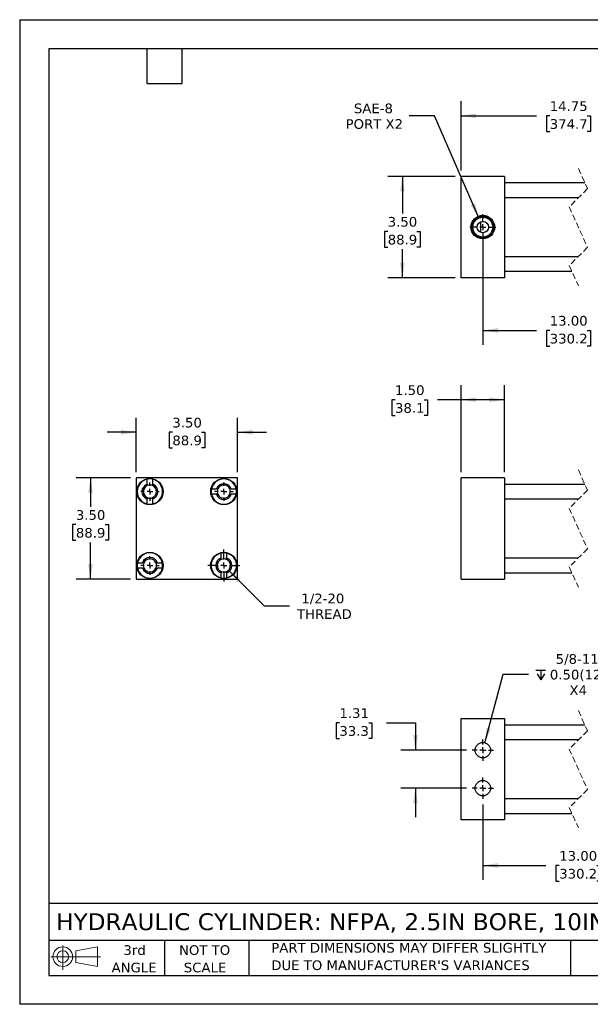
# Model space of a CAD drawing. Header units: inches. Extents: x 0 to 44, y 0 to 34.
# Tile 1 of 4: x 0 to 19.7, y 0 to 34. Entities that reach past the tile are written whole.
import ezdxf

# ---------------------------------------------------------------- set-up
doc = ezdxf.new("R2010")
doc.units = ezdxf.units.IN
doc.header["$LTSCALE"] = 4
doc.header["$MEASUREMENT"] = 0
for name, pattern in [('SLD-Center', [0.75, 0.6, -0.05, 0.05, -0.05]), ('SLD-Dashed', [0.075, 0.05, -0.025]), ('SLD-Solid', [0])]:
    doc.linetypes.add(name, pattern=pattern)
doc.layers.add('CENTER', color=40, linetype='SLD-Center')
doc.layers.add('SLD-DEFPOINTS', color=7, linetype='Continuous')
doc.layers.add('DIMENSIONS', color=140, linetype='SLD-Solid', lineweight=25)
doc.layers.add('TEXT', color=140, linetype='SLD-Solid', lineweight=25)
doc.styles.add('SLDTEXTSTYLE0', font='VERDANA.TTF')
doc.dimstyles.new('SLDDIMSTYLE0', dxfattribs={"dimtxt": 0.339844, "dimasz": 0.52, "dimexe": 0, "dimexo": 0.0625, "dimgap": 0.084961, "dimtad": 0, "dimtih": 1, "dimtoh": 1, "dimrnd": 1e-09, "dimzin": 4, "dimdsep": 46, "dimtxsty": 'SLDTEXTSTYLE0', "dimsah": 1, "dimcen": 0.09, "dimadec": 0, "dimazin": 1, "dimtfac": 1, "dimtofl": 0, "dimtmove": 0, "dimatfit": 3, "dimfxl": 0, "dimfrac": 2, "dimtolj": 1, "dimtzin": 12, "dimarcsym": 0})
doc.dimstyles.new('SLDDIMSTYLE1', dxfattribs={"dimtxt": 0.339844, "dimasz": 0.52, "dimexe": 0, "dimexo": 0.0625, "dimgap": 0.084961, "dimtad": 0, "dimtih": 1, "dimtoh": 1, "dimrnd": 1e-09, "dimzin": 12, "dimdsep": 46, "dimtxsty": 'SLDTEXTSTYLE0', "dimsah": 1, "dimcen": 0.09, "dimadec": 0, "dimazin": 3, "dimtfac": 1, "dimtofl": 0, "dimtmove": 0, "dimatfit": 3, "dimfxl": 0, "dimfrac": 2, "dimtolj": 1, "dimtzin": 12, "dimarcsym": 0})
doc.dimstyles.new('SLDDIMSTYLE2', dxfattribs={"dimtxt": 0.339844, "dimasz": 0.52, "dimexe": 0, "dimexo": 0.0625, "dimgap": 0.084961, "dimtad": 0, "dimtih": 1, "dimtoh": 1, "dimrnd": 1e-09, "dimzin": 12, "dimdsep": 46, "dimtxsty": 'SLDTEXTSTYLE0', "dimsah": 1, "dimcen": 0.09, "dimadec": 0, "dimazin": 3, "dimtfac": 1, "dimtmove": 0, "dimatfit": 0, "dimfxl": 0, "dimfrac": 2, "dimtolj": 1, "dimtzin": 12, "dimarcsym": 0})
doc.dimstyles.new('SLDDIMSTYLE3', dxfattribs={"dimtxt": 0.339844, "dimasz": 0.52, "dimexe": 0, "dimexo": 0.0625, "dimgap": 0.084961, "dimtad": 0, "dimtih": 1, "dimtoh": 1, "dimrnd": 1e-09, "dimzin": 4, "dimdsep": 46, "dimtxsty": 'SLDTEXTSTYLE0', "dimsah": 1, "dimcen": 0.09, "dimadec": 0, "dimazin": 1, "dimtfac": 1, "dimtmove": 0, "dimatfit": 0, "dimfxl": 0, "dimfrac": 2, "dimtolj": 1, "dimtzin": 12, "dimarcsym": 0})
doc.dimstyles.new('SLDDIMSTYLE5', dxfattribs={"dimtxt": 0.339844, "dimasz": 0.52, "dimexe": 0, "dimexo": 0.0625, "dimgap": 0.084961, "dimtad": 0, "dimtih": 1, "dimtoh": 1, "dimrnd": 1e-09, "dimzin": 12, "dimdsep": 46, "dimtxsty": 'SLDTEXTSTYLE0', "dimsah": 1, "dimcen": 0, "dimadec": 0, "dimazin": 3, "dimtfac": 1, "dimtofl": 0, "dimtmove": 0, "dimatfit": 3, "dimfxl": 0, "dimfrac": 2, "dimtolj": 1, "dimtzin": 12, "dimarcsym": 0})
doc.dimstyles.new('SLDDIMSTYLE6', dxfattribs={"dimtxt": 0.339844, "dimasz": 0.52, "dimexe": 0, "dimexo": 0.0625, "dimgap": 0.084961, "dimtad": 0, "dimtih": 1, "dimtoh": 1, "dimrnd": 1e-09, "dimzin": 12, "dimdsep": 46, "dimtxsty": 'SLDTEXTSTYLE0', "dimsah": 1, "dimcen": 0, "dimadec": 0, "dimazin": 3, "dimtfac": 1, "dimtofl": 0, "dimtmove": 0, "dimatfit": 3, "dimfxl": 0, "dimfrac": 2, "dimtolj": 1, "dimtzin": 12, "dimarcsym": 0})

# ---------------------------------------------------------------- blocks, each defined once
blk = doc.blocks.new('Block11')
at = {"color": 7, "linetype": 'SLD-Solid', "lineweight": 18}
for p, q in [((0.408, 0.836), (0.408, 0)), ((0.863, 0.656), (1.602, 0.792)), ((1.602, 0.792), (1.602, 0.115)), ((0, 0.454), (1.712, 0.454)), ((0.863, 0.251), (0.863, 0.656)), ((0.863, 0.251), (1.602, 0.115))]:
    blk.add_line(p, q, dxfattribs=at)
for radius in [0.339, 0.202]:
    blk.add_circle((0.408, 0.454), radius, dxfattribs=at)
blk = doc.blocks.new('Block12')
at = {"layer": 'SLD-DEFPOINTS'}
blk.add_blockref('Block11', (0, 0), dxfattribs=at)
blk = doc.blocks.new('SW_NOTE_0_3')
at = {"layer": 'TEXT', "color": 0, "char_height": 0.33333, "attachment_point": 1, "style": 'SLDTEXTSTYLE0'}
for s, insert in [('PART DIMENSIONS MAY DIFFER SLIGHTLY ', (0, 0.423)), ("DUE TO MANUFACTURER'S VARIANCES", (0, -0.179))]:
    blk.add_mtext(s, dxfattribs=dict(at, insert=insert))
blk = doc.blocks.new('SW_NOTE_0_4')
at = {"layer": 'TEXT', "color": 0, "char_height": 0.3333, "attachment_point": 2, "style": 'SLDTEXTSTYLE0'}
for s, insert in [('NOT TO', (0.828, 0.423)), ('SCALE', (0.843, -0.179))]:
    blk.add_mtext(s, dxfattribs=dict(at, insert=insert))
blk = doc.blocks.new('SW_NOTE_0_5')
at = {"layer": 'TEXT', "color": 0, "char_height": 0.3333, "attachment_point": 2, "style": 'SLDTEXTSTYLE0'}
for s, insert in [('3rd', (0.365, 0.423)), ('ANGLE', (0.349, -0.179))]:
    blk.add_mtext(s, dxfattribs=dict(at, insert=insert))
blk = doc.blocks.new('_D')
at = {"layer": 'DIMENSIONS'}
for p, q in [((15.228, 18.38), (15.228, 21.376)), ((16.728, 18.38), (16.728, 21.376)), ((12.949, 20.876), (12.835, 20.876)), ((12.835, 20.876), (12.835, 20.336)), ((13.959, 20.876), (14.073, 20.876)), ((14.073, 20.876), (14.073, 20.336)), ((15.228, 20.876), (14.42, 20.876)), ((16.728, 20.876), (15.228, 20.876)), ((12.835, 20.336), (12.949, 20.336)), ((14.073, 20.336), (13.959, 20.336))]:
    blk.add_line(p, q, dxfattribs=at)
for points in [[(15.228, 20.876), (15.748, 20.796), (15.748, 20.956)], [(16.728, 20.876), (16.208, 20.956), (16.208, 20.796)]]:
    blk.add_solid(points, dxfattribs=at)
at = {"layer": 'DIMENSIONS', "char_height": 0.3333, "attachment_point": 1, "style": 'SLDTEXTSTYLE0'}
for s, insert in [('1.50', (12.949, 21.375)), ('38.1', (12.949, 20.759))]:
    blk.add_mtext(s, dxfattribs=dict(at, insert=insert))
blk = doc.blocks.new('_D_8')
at = {"layer": 'DIMENSIONS'}
for p, q in [((4.018, 18.38), (4.018, 20.255)), ((7.518, 18.38), (7.518, 20.255)), ((4.018, 19.755), (3.018, 19.755)), ((5.267, 19.755), (5.153, 19.755)), ((5.153, 19.755), (5.153, 19.214)), ((6.277, 19.755), (6.391, 19.755)), ((6.391, 19.755), (6.391, 19.214)), ((7.518, 19.755), (8.518, 19.755)), ((5.153, 19.214), (5.267, 19.214)), ((6.391, 19.214), (6.277, 19.214))]:
    blk.add_line(p, q, dxfattribs=at)
for points in [[(4.018, 19.755), (3.498, 19.835), (3.498, 19.675)], [(7.518, 19.755), (8.038, 19.675), (8.038, 19.835)]]:
    blk.add_solid(points, dxfattribs=at)
at = {"layer": 'DIMENSIONS', "char_height": 0.3333, "attachment_point": 1, "style": 'SLDTEXTSTYLE0'}
for s, insert in [('3.50', (5.267, 20.254)), ('88.9', (5.267, 19.638))]:
    blk.add_mtext(s, dxfattribs=dict(at, insert=insert))
blk = doc.blocks.new('_D_9')
at = {"layer": 'DIMENSIONS'}
for p, q in [((3.818, 18.18), (1.943, 18.18)), ((2.443, 18.18), (2.443, 17.181)), ((1.938, 16.565), (1.824, 16.565)), ((1.824, 16.565), (1.824, 16.025)), ((2.948, 16.565), (3.062, 16.565)), ((3.062, 16.565), (3.062, 16.025)), ((1.824, 16.025), (1.938, 16.025)), ((3.062, 16.025), (2.948, 16.025)), ((2.443, 14.68), (2.443, 15.949)), ((3.818, 14.68), (1.943, 14.68))]:
    blk.add_line(p, q, dxfattribs=at)
for points in [[(2.443, 18.18), (2.363, 17.66), (2.523, 17.66)], [(2.443, 14.68), (2.523, 15.2), (2.363, 15.2)]]:
    blk.add_solid(points, dxfattribs=at)
at = {"layer": 'DIMENSIONS', "char_height": 0.3333, "attachment_point": 1, "style": 'SLDTEXTSTYLE0'}
for s, insert in [('3.50', (1.938, 17.064)), ('88.9', (1.938, 16.448))]:
    blk.add_mtext(s, dxfattribs=dict(at, insert=insert))
blk = doc.blocks.new('_D_10')
at = {"layer": 'DIMENSIONS'}
for p, q in [((7.203, 14.995), (8.438, 13.759)), ((8.438, 13.759), (9.313, 13.759))]:
    blk.add_line(p, q, dxfattribs=at)
blk.add_solid([(7.203, 14.995), (7.514, 14.57), (7.627, 14.683)], dxfattribs=at)
at = {"layer": 'DIMENSIONS', "char_height": 0.3333, "attachment_point": 1, "style": 'SLDTEXTSTYLE0'}
for s, insert in [('1/2-20', (9.718, 14.182)), ('THREAD', (9.563, 13.642))]:
    blk.add_mtext(s, dxfattribs=dict(at, insert=insert))
blk = doc.blocks.new('SW_CENTERMARKSYMBOL_0')
at = {"layer": 'CENTER', "color": 0}
for p, q in [((-0.2, 0), (-0.31875, 0)), ((0, 0), (-0.1, 0)), ((0, 0.2), (0, 0.31875)), ((0, 0), (0, 0.1)), ((0, 0), (0, -0.1)), ((0, 0), (0.1, 0)), ((0.2, 0), (0.31875, 0)), ((0, -0.2), (0, -0.31875))]:
    blk.add_line(p, q, dxfattribs=at)
blk = doc.blocks.new('SW_CENTERMARKSYMBOL_1')
at = {"layer": 'CENTER', "color": 0}
for p, q in [((-0.2, 0), (-0.31875, 0)), ((0, 0), (-0.1, 0)), ((0, 0.2), (0, 0.31875)), ((0, 0), (0, 0.1)), ((0, 0), (0, -0.1)), ((0, 0), (0.1, 0)), ((0.2, 0), (0.31875, 0)), ((0, -0.2), (0, -0.31875))]:
    blk.add_line(p, q, dxfattribs=at)
blk = doc.blocks.new('SW_CENTERMARKSYMBOL_2')
at = {"layer": 'CENTER', "color": 0}
for p, q in [((-0.2, 0), (-0.31875, 0)), ((0, 0), (-0.1, 0)), ((0, 0.2), (0, 0.31875)), ((0, 0), (0, 0.1)), ((0, 0), (0, -0.1)), ((0, 0), (0.1, 0)), ((0.2, 0), (0.31875, 0)), ((0, -0.2), (0, -0.31875))]:
    blk.add_line(p, q, dxfattribs=at)
blk = doc.blocks.new('SW_CENTERMARKSYMBOL_3')
at = {"layer": 'CENTER', "color": 0}
for p, q in [((0, 0.2), (0, 0.553)), ((-0.2, 0), (-0.553, 0)), ((0, 0), (-0.1, 0)), ((0, 0), (0, 0.1)), ((0, 0), (0, -0.1)), ((0, 0), (0.1, 0)), ((0.2, 0), (0.553, 0)), ((0, -0.2), (0, -0.553))]:
    blk.add_line(p, q, dxfattribs=at)
blk = doc.blocks.new('_D_11')
at = {"layer": 'DIMENSIONS'}
for p, q in [((15.978, 26.638), (15.978, 22.771)), ((22.636, 26.638), (22.636, 22.771)), ((20.826, 23.493), (20.715, 23.271)), ((21.049, 23.049), (20.826, 23.493)), ((15.978, 23.271), (17.827, 23.271)), ((18.287, 23.271), (18.173, 23.271)), ((18.173, 23.271), (18.173, 22.731)), ((19.58, 23.271), (19.694, 23.271)), ((19.694, 23.271), (19.694, 22.731)), ((20.715, 23.271), (20.04, 23.271)), ((21.16, 23.271), (21.049, 23.049)), ((22.636, 23.271), (21.16, 23.271)), ((18.173, 22.731), (18.287, 22.731)), ((19.694, 22.731), (19.58, 22.731))]:
    blk.add_line(p, q, dxfattribs=at)
for points in [[(15.978, 23.271), (16.498, 23.191), (16.498, 23.351)], [(22.636, 23.271), (22.116, 23.351), (22.116, 23.191)]]:
    blk.add_solid(points, dxfattribs=at)
at = {"layer": 'DIMENSIONS', "char_height": 0.3333, "attachment_point": 1, "style": 'SLDTEXTSTYLE0'}
for s, insert in [('13.00', (18.287, 23.771)), ('330.2', (18.287, 23.154))]:
    blk.add_mtext(s, dxfattribs=dict(at, insert=insert))
blk = doc.blocks.new('_D_13')
at = {"layer": 'DIMENSIONS'}
for p, q in [((15.028, 28.588), (12.702, 28.588)), ((13.202, 28.588), (13.202, 27.305)), ((12.697, 26.688), (12.583, 26.688)), ((12.583, 26.688), (12.583, 26.148)), ((13.707, 26.688), (13.821, 26.688)), ((13.821, 26.688), (13.821, 26.148)), ((12.583, 26.148), (12.697, 26.148)), ((13.202, 25.088), (13.202, 26.072)), ((13.821, 26.148), (13.707, 26.148)), ((15.028, 25.088), (12.702, 25.088))]:
    blk.add_line(p, q, dxfattribs=at)
for points in [[(13.202, 28.588), (13.122, 28.068), (13.282, 28.068)], [(13.202, 25.088), (13.282, 25.608), (13.122, 25.608)]]:
    blk.add_solid(points, dxfattribs=at)
at = {"layer": 'DIMENSIONS', "char_height": 0.3333, "attachment_point": 1, "style": 'SLDTEXTSTYLE0'}
for s, insert in [('3.50', (12.697, 27.188)), ('88.9', (12.697, 26.572))]:
    blk.add_mtext(s, dxfattribs=dict(at, insert=insert))
blk = doc.blocks.new('_D_14')
at = {"layer": 'DIMENSIONS'}
for p, q in [((15.228, 28.788), (15.228, 31.182)), ((23.636, 28.788), (23.636, 31.182)), ((15.228, 30.682), (17.827, 30.682)), ((18.287, 30.682), (18.173, 30.682)), ((18.173, 30.682), (18.173, 30.142)), ((19.58, 30.682), (19.694, 30.682)), ((19.694, 30.682), (19.694, 30.142)), ((21.14, 30.682), (20.04, 30.682)), ((21.252, 30.46), (21.14, 30.682)), ((21.474, 30.904), (21.252, 30.46)), ((21.585, 30.682), (21.474, 30.904)), ((23.636, 30.682), (21.585, 30.682)), ((18.173, 30.142), (18.287, 30.142)), ((19.694, 30.142), (19.58, 30.142))]:
    blk.add_line(p, q, dxfattribs=at)
for points in [[(15.228, 30.682), (15.748, 30.602), (15.748, 30.762)], [(23.636, 30.682), (23.116, 30.762), (23.116, 30.602)]]:
    blk.add_solid(points, dxfattribs=at)
at = {"layer": 'DIMENSIONS', "char_height": 0.3333, "attachment_point": 1, "style": 'SLDTEXTSTYLE0'}
for s, insert in [('14.75', (18.287, 31.182)), ('374.7', (18.287, 30.565))]:
    blk.add_mtext(s, dxfattribs=dict(at, insert=insert))
blk = doc.blocks.new('_D_17')
at = {"layer": 'DIMENSIONS'}
for p, q in [((14.313, 30.682), (13.438, 30.682)), ((15.841, 27.154), (14.313, 30.682))]:
    blk.add_line(p, q, dxfattribs=at)
blk.add_solid([(15.841, 27.154), (15.708, 27.663), (15.561, 27.599)], dxfattribs=at)
at = {"layer": 'DIMENSIONS', "char_height": 0.3333, "attachment_point": 1, "style": 'SLDTEXTSTYLE0'}
for s, insert in [('SAE-8', (11.53, 31.105)), ('PORT X2', (11.244, 30.565))]:
    blk.add_mtext(s, dxfattribs=dict(at, insert=insert))
blk = doc.blocks.new('SW_CENTERMARKSYMBOL_4')
at = {"layer": 'CENTER', "color": 0}
for p, q in [((0, 0.2), (0, 0.444)), ((-0.2, 0), (-0.444, 0)), ((0, 0), (-0.1, 0)), ((0, 0), (0, 0.1)), ((0, 0), (0, -0.1)), ((0, 0), (0.1, 0)), ((0.2, 0), (0.444, 0)), ((0, -0.2), (0, -0.444))]:
    blk.add_line(p, q, dxfattribs=at)
blk = doc.blocks.new('_D_18')
at = {"layer": 'DIMENSIONS'}
for p, q in [((11.03, 9.723), (10.916, 9.723)), ((10.916, 9.723), (10.916, 9.183)), ((12.04, 9.723), (12.154, 9.723)), ((12.154, 9.723), (12.154, 9.183)), ((12.653, 9.723), (13.653, 9.723)), ((13.653, 9.723), (13.653, 8.775)), ((10.916, 9.183), (11.03, 9.183)), ((12.154, 9.183), (12.04, 9.183)), ((15.412, 8.775), (13.153, 8.775)), ((15.412, 7.463), (13.153, 7.463)), ((13.653, 7.463), (13.653, 6.463))]:
    blk.add_line(p, q, dxfattribs=at)
for points in [[(13.653, 8.775), (13.733, 9.295), (13.573, 9.295)], [(13.653, 7.463), (13.573, 6.943), (13.733, 6.943)]]:
    blk.add_solid(points, dxfattribs=at)
at = {"layer": 'DIMENSIONS', "char_height": 0.3333, "attachment_point": 1, "style": 'SLDTEXTSTYLE0'}
for s, insert in [('1.31', (11.03, 10.222)), ('33.3', (11.03, 9.606))]:
    blk.add_mtext(s, dxfattribs=dict(at, insert=insert))
blk = doc.blocks.new('_D_19')
at = {"layer": 'DIMENSIONS'}
for p, q in [((15.978, 6.897), (15.978, 4.294)), ((22.636, 6.897), (22.636, 4.294)), ((15.978, 4.794), (18.153, 4.794)), ((18.614, 4.794), (18.5, 4.794)), ((18.5, 4.794), (18.5, 4.254)), ((19.907, 4.794), (20.021, 4.794)), ((20.021, 4.794), (20.021, 4.254)), ((20.874, 4.794), (20.367, 4.794)), ((20.985, 5.016), (20.874, 4.794)), ((21.208, 4.572), (20.985, 5.016)), ((21.319, 4.794), (21.208, 4.572)), ((22.636, 4.794), (21.319, 4.794)), ((18.5, 4.254), (18.614, 4.254)), ((20.021, 4.254), (19.907, 4.254))]:
    blk.add_line(p, q, dxfattribs=at)
for points in [[(15.978, 4.794), (16.498, 4.714), (16.498, 4.874)], [(22.636, 4.794), (22.116, 4.874), (22.116, 4.714)]]:
    blk.add_solid(points, dxfattribs=at)
at = {"layer": 'DIMENSIONS', "char_height": 0.3333, "attachment_point": 1, "style": 'SLDTEXTSTYLE0'}
for s, insert in [('13.00', (18.614, 5.293)), ('330.2', (18.614, 4.677))]:
    blk.add_mtext(s, dxfattribs=dict(at, insert=insert))
blk = doc.blocks.new('SW_SYMBOL_HOLE_DEPTH')
at = {"layer": 'DIMENSIONS', "color": 0}
for p, q in [((0, 138), (126, 138)), ((63, 138), (63, 12)), ((16, 87), (63, 12)), ((110, 87), (63, 12))]:
    blk.add_line(p, q, dxfattribs=at)
blk = doc.blocks.new('_D_21')
at = {"layer": 'DIMENSIONS'}
for p, q in [((16.046, 9.031), (16.68, 11.398)), ((16.68, 11.398), (17.555, 11.398))]:
    blk.add_line(p, q, dxfattribs=at)
blk.add_solid([(16.046, 9.031), (16.258, 9.513), (16.104, 9.554)], dxfattribs=at)
at = {"layer": 'DIMENSIONS', "xscale": 0.002688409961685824, "yscale": 0.002688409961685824, "zscale": 0.002688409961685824}
blk.add_blockref('SW_SYMBOL_HOLE_DEPTH', (17.805, 11.173), dxfattribs=at)
at = {"layer": 'DIMENSIONS', "char_height": 0.3333, "attachment_point": 1, "style": 'SLDTEXTSTYLE0'}
for s, insert in [('5/8-11', (18.493, 12.092)), ('0.50(12.7)', (18.292, 11.551)), ('X4', (18.967, 11.011))]:
    blk.add_mtext(s, dxfattribs=dict(at, insert=insert))
blk = doc.blocks.new('SW_CENTERMARKSYMBOL_6')
at = {"layer": 'CENTER', "color": 0}
for p, q in [((0, 0.2), (0, 0.366)), ((-0.2, 0), (-0.366, 0)), ((0, 0), (-0.1, 0)), ((0, 0), (0, 0.1)), ((0, 0), (0, -0.1)), ((0, 0), (0.1, 0)), ((0.2, 0), (0.366, 0)), ((0, -0.2), (0, -0.366))]:
    blk.add_line(p, q, dxfattribs=at)
blk = doc.blocks.new('SW_CENTERMARKSYMBOL_7')
at = {"layer": 'CENTER', "color": 0}
for p, q in [((0, 0.2), (0, 0.366)), ((-0.2, 0), (-0.366, 0)), ((0, 0), (-0.1, 0)), ((0, 0), (0, 0.1)), ((0, 0), (0, -0.1)), ((0, 0), (0.1, 0)), ((0.2, 0), (0.366, 0)), ((0, -0.2), (0, -0.366))]:
    blk.add_line(p, q, dxfattribs=at)

msp = doc.modelspace()

# ---------------------------------------------------------------- linework, layer by layer
at = {"color": 7, "linetype": 'SLD-Solid'}
for p, q in [((0, 34), (0, 0)), ((0, 34), (44, 34)), ((44, 0), (0, 0))]:
    msp.add_line(p, q, dxfattribs=at)
for p, q in [((15.228, 25.088), (15.228, 28.588)), ((16.728, 28.588), (15.228, 28.588)), ((16.728, 28.588), (16.728, 25.088)), ((19.501, 28.363), (16.728, 28.363)), ((16.728, 27.863), (19.287, 27.863)), ((15.915, 26.653), (15.915, 27.023)), ((19.262, 25.813), (16.728, 25.813)), ((16.728, 25.313), (19.049, 25.313)), ((16.728, 25.088), (15.228, 25.088)), ((4.018, 18.18), (4.018, 14.68)), ((7.518, 18.18), (4.018, 18.18)), ((4.399, 17.963), (4.399, 18.132)), ((4.586, 18.132), (4.586, 17.963)), ((7.518, 14.68), (7.518, 18.18)), ((15.228, 14.68), (15.228, 18.18)), ((16.728, 18.18), (15.228, 18.18)), ((16.728, 18.18), (16.728, 14.68)), ((6.615, 17.799), (6.784, 17.799)), ((7.301, 17.799), (7.47, 17.799)), ((19.501, 17.955), (16.728, 17.955)), ((4.399, 17.277), (4.399, 17.446)), ((4.586, 17.446), (4.586, 17.277)), ((6.784, 17.611), (6.615, 17.611)), ((7.47, 17.611), (7.301, 17.611)), ((16.728, 17.455), (19.287, 17.455)), ((6.949, 15.413), (6.949, 15.582)), ((7.136, 15.582), (7.136, 15.413)), ((19.262, 15.405), (16.728, 15.405)), ((4.065, 15.249), (4.234, 15.249)), ((4.234, 15.061), (4.065, 15.061)), ((4.751, 15.249), (4.92, 15.249)), ((4.92, 15.061), (4.751, 15.061)), ((4.018, 14.68), (7.518, 14.68)), ((6.949, 14.727), (6.949, 14.896)), ((7.136, 14.896), (7.136, 14.727)), ((15.228, 14.68), (16.728, 14.68)), ((16.728, 14.905), (19.049, 14.905)), ((15.228, 6.369), (15.228, 9.869)), ((15.228, 9.869), (16.728, 9.869)), ((16.728, 9.869), (16.728, 6.369)), ((19.501, 9.644), (16.728, 9.644)), ((16.728, 9.144), (19.287, 9.144)), ((19.262, 7.094), (16.728, 7.094)), ((16.728, 6.594), (19.049, 6.594)), ((16.728, 6.369), (15.228, 6.369))]:
    msp.add_line(p, q)
at = {"color": 7, "linetype": 'SLD-Dashed', "lineweight": 18}
for p, q in [((19.275, 28.863), (19.59, 28.166)), ((19.59, 28.166), (18.96, 27.536)), ((18.96, 27.536), (19.59, 26.141)), ((19.59, 26.141), (18.96, 25.511)), ((18.96, 25.511), (19.275, 24.813)), ((19.275, 18.455), (19.59, 17.757)), ((19.59, 17.757), (18.96, 17.127)), ((18.96, 17.127), (19.59, 15.732)), ((19.59, 15.732), (18.96, 15.102)), ((18.96, 15.102), (19.275, 14.405)), ((19.275, 10.144), (19.59, 9.446)), ((19.59, 9.446), (18.96, 8.816)), ((18.96, 8.816), (19.59, 7.421)), ((19.59, 7.421), (18.96, 6.791)), ((18.96, 6.791), (19.275, 6.094))]:
    msp.add_line(p, q, dxfattribs=at)
for centre, radius in [((15.978, 26.838), 0.406), ((15.978, 26.838), 0.379), ((15.978, 26.838), 0.344), ((15.978, 26.838), 0.195), ((4.493, 17.705), 0.453), ((7.043, 17.705), 0.453), ((4.493, 15.155), 0.453), ((7.043, 15.155), 0.453), ((15.978, 8.775), 0.266), ((15.978, 7.463), 0.266)]:
    msp.add_circle(centre, radius)
for centre, radius, start, end in [((4.493, 17.705), 0.438, 102.3736, 257.6264), ((4.493, 17.705), 0.438, 77.6264, 102.3736), ((4.493, 17.705), 0.438, 282.3736, 77.6264), ((7.043, 17.705), 0.437, 12.3736, 167.6264), ((4.493, 17.705), 0.275, 109.9323, 250.0677), ((4.493, 17.705), 0.227, 114.4448, 245.5552), ((4.493, 17.705), 0.227, 65.5552, 114.4448), ((4.493, 17.705), 0.275, 289.9323, 70.0677), ((4.493, 17.705), 0.227, 294.4448, 65.5552), ((7.043, 17.705), 0.437, 167.6264, 192.3736), ((7.043, 17.705), 0.275, 19.9323, 160.0677), ((7.043, 17.705), 0.227, 155.5552, 204.4448), ((7.043, 17.705), 0.227, 24.4448, 155.5552), ((7.043, 17.705), 0.227, 335.5552, 24.4448), ((7.043, 17.705), 0.437, 347.6264, 12.3736), ((4.493, 17.705), 0.227, 245.5552, 294.4448), ((7.043, 17.705), 0.437, 192.3736, 347.6264), ((7.043, 17.705), 0.275, 199.9323, 340.0677), ((7.043, 17.705), 0.227, 204.4448, 335.5552), ((4.493, 17.705), 0.437, 257.6264, 282.3736), ((4.493, 15.155), 0.438, 12.3736, 167.6264), ((4.493, 15.155), 0.275, 19.9323, 160.0677), ((4.493, 15.155), 0.227, 24.4448, 155.5552), ((7.043, 15.155), 0.438, 102.3736, 257.6264), ((7.043, 15.155), 0.275, 109.9323, 250.0677), ((7.043, 15.155), 0.227, 114.4448, 245.5552), ((7.043, 15.155), 0.438, 77.6264, 102.3736), ((7.043, 15.155), 0.227, 65.5552, 114.4448), ((7.043, 15.155), 0.438, 282.3736, 77.6264), ((7.043, 15.155), 0.275, 289.9323, 70.0677), ((7.043, 15.155), 0.227, 294.4448, 65.5552), ((4.493, 15.155), 0.438, 167.6264, 192.3736), ((4.493, 15.155), 0.438, 192.3736, 347.6264), ((4.493, 15.155), 0.275, 199.9323, 340.0677), ((4.493, 15.155), 0.227, 155.5552, 204.4448), ((4.493, 15.155), 0.227, 204.4448, 335.5552), ((4.493, 15.155), 0.227, 335.5552, 24.4448), ((4.493, 15.155), 0.437, 347.6264, 12.3736), ((7.043, 15.155), 0.227, 245.5552, 294.4448), ((7.043, 15.155), 0.437, 257.6264, 282.3736)]:
    msp.add_arc(centre, radius, start, end)
for points in [[(4.399, 17.963), (4.399, 17.946), (4.399, 17.929), (4.399, 17.911)], [(4.586, 17.911), (4.586, 17.929), (4.586, 17.946), (4.586, 17.963)], [(6.836, 17.799), (6.819, 17.799), (6.801, 17.799), (6.784, 17.799)], [(7.301, 17.799), (7.284, 17.799), (7.266, 17.799), (7.249, 17.799)], [(4.399, 17.499), (4.399, 17.481), (4.399, 17.464), (4.399, 17.446)], [(4.586, 17.499), (4.586, 17.481), (4.586, 17.464), (4.586, 17.446)], [(6.836, 17.611), (6.819, 17.611), (6.801, 17.611), (6.784, 17.611)], [(7.249, 17.611), (7.266, 17.611), (7.284, 17.611), (7.301, 17.611)], [(6.949, 15.361), (6.949, 15.379), (6.949, 15.396), (6.949, 15.413)], [(7.136, 15.361), (7.136, 15.379), (7.136, 15.396), (7.136, 15.413)], [(4.286, 15.249), (4.269, 15.249), (4.251, 15.249), (4.234, 15.249)], [(4.234, 15.061), (4.251, 15.061), (4.269, 15.061), (4.286, 15.061)], [(4.699, 15.249), (4.716, 15.249), (4.734, 15.249), (4.751, 15.249)], [(4.699, 15.061), (4.716, 15.061), (4.734, 15.061), (4.751, 15.061)], [(6.949, 14.949), (6.949, 14.931), (6.949, 14.914), (6.949, 14.896)], [(7.136, 14.896), (7.136, 14.914), (7.136, 14.931), (7.136, 14.949)]]:
    msp.add_open_spline(points, degree=3)
at = {"layer": 'TEXT'}
for p, q in [((1, 33), (43, 33)), ((1, 33), (1, 1)), ((4.4, 31.8), (4.4, 33)), ((5.6, 31.8), (5.6, 33)), ((4.4, 31.8), (5.6, 31.8)), ((43, 3.484), (1, 3.484)), ((43, 2.2), (1, 2.2)), ((5, 2.2), (5, 1)), ((7.907, 2.2), (7.907, 1)), ((18.999, 2.2), (18.999, 1)), ((1, 1), (43, 1))]:
    msp.add_line(p, q, dxfattribs=at)

# ---------------------------------------------------------------- block references
at = {"layer": 'CENTER'}
for name, p in [('SW_CENTERMARKSYMBOL_4', (15.978, 26.838)), ('SW_CENTERMARKSYMBOL_2', (4.493, 17.705)), ('SW_CENTERMARKSYMBOL_1', (7.043, 17.705)), ('SW_CENTERMARKSYMBOL_3', (7.043, 15.155)), ('SW_CENTERMARKSYMBOL_0', (4.493, 15.155)), ('SW_CENTERMARKSYMBOL_7', (15.978, 8.775)), ('SW_CENTERMARKSYMBOL_6', (15.978, 7.463))]:
    msp.add_blockref(name, p, dxfattribs=at)
at = {"layer": 'SLD-DEFPOINTS'}
msp.add_blockref('Block12', (1.077, 1.19), dxfattribs=at)
at = {"layer": 'TEXT'}
for name, p in [('SW_NOTE_0_5', (3.598, 1.617)), ('SW_NOTE_0_4', (5.552, 1.617)), ('SW_NOTE_0_3', (8.68, 1.696))]:
    msp.add_blockref(name, p, dxfattribs=at)

# ---------------------------------------------------------------- texts
at = {"layer": 'TEXT', "insert": (1.254, 3.145), "char_height": 0.58333, "attachment_point": 1, "style": 'SLDTEXTSTYLE0'}
msp.add_mtext('HYDRAULIC CYLINDER: NFPA, 2.5IN BORE, 10IN STROKE', dxfattribs=at)

# ---------------------------------------------------------------- dimensions: what is measured, and where the dimension line sits
at = {"layer": 'DIMENSIONS'}
for p1, p2, text, picture, middle in [((16.114, 26.523), (15.841, 27.154), 'SAE-8\\PPORT X2', '_D_17', (12.216, 30.682)), ((15.909, 8.518), (16.046, 9.031), '5/8-11\\P{\\fGDT;x}0.50(12.7)\\PX4', '_D_21', (19.26, 11.398))]:
    dim = msp.add_diameter_dim_2p(p1=p1, p2=p2, text=text, dimstyle='SLDDIMSTYLE6', override={"dimpost": '<>'}, dxfattribs=at)
    dim.commit()
    dim.dimension.update_dxf_attribs({"geometry": picture, "text_midpoint": middle, "dimtype": 163})
for base, p1, p2, text, dimstyle, picture, middle in [((23.636, 30.682), (15.228, 28.588), (23.636, 28.588), '14.75', 'SLDDIMSTYLE1', '_D_14', (18.933, 30.682)), ((22.636, 23.271), (15.978, 26.838), (22.636, 26.838), '13.00', 'SLDDIMSTYLE0', '_D_11', (18.933, 23.271)), ((22.636, 4.794), (15.978, 7.097), (22.636, 7.097), '13.00', 'SLDDIMSTYLE0', '_D_19', (19.26, 4.794))]:
    dim = msp.add_linear_dim(base=base, p1=p1, p2=p2, text=text, dimstyle=dimstyle, dxfattribs=at)
    dim.commit()
    dim.dimension.update_dxf_attribs({"geometry": picture, "text_midpoint": middle, "dimtype": 160})
for base, p1, p2, dimstyle, picture, middle in [((13.202, 28.588), (15.228, 25.088), (15.228, 28.588), 'SLDDIMSTYLE0', '_D_13', (13.202, 26.688)), ((2.443, 14.68), (4.018, 18.18), (4.018, 14.68), 'SLDDIMSTYLE0', '_D_9', (2.443, 16.565)), ((13.653, 7.463), (15.612, 8.775), (15.612, 7.463), 'SLDDIMSTYLE2', '_D_18', (13.653, 9.723))]:
    dim = msp.add_linear_dim(base=base, p1=p1, p2=p2, angle=90, dimstyle=dimstyle, dxfattribs=at)
    dim.commit()
    dim.dimension.update_dxf_attribs({"geometry": picture, "text_midpoint": middle, "dimtype": 160})
for base, p1, p2, dimstyle, picture, middle in [((15.228, 20.876), (16.728, 18.18), (15.228, 18.18), 'SLDDIMSTYLE0', '_D', (13.454, 20.876)), ((4.018, 19.755), (7.518, 18.18), (4.018, 18.18), 'SLDDIMSTYLE3', '_D_8', (5.772, 19.755))]:
    dim = msp.add_linear_dim(base=base, p1=p1, p2=p2, dimstyle=dimstyle, dxfattribs=at)
    dim.commit()
    dim.dimension.update_dxf_attribs({"geometry": picture, "text_midpoint": middle, "dimtype": 160})
dim = msp.add_radius_dim(center=(7.043, 15.155), mpoint=(7.203, 14.995), text='1/2-20\\PTHREAD', dimstyle='SLDDIMSTYLE5', dxfattribs=at)
dim.commit()
dim.dimension.update_dxf_attribs({"geometry": '_D_10', "text_midpoint": (10.486, 13.759), "dimtype": 164})

doc.saveas('drawing.dxf')
